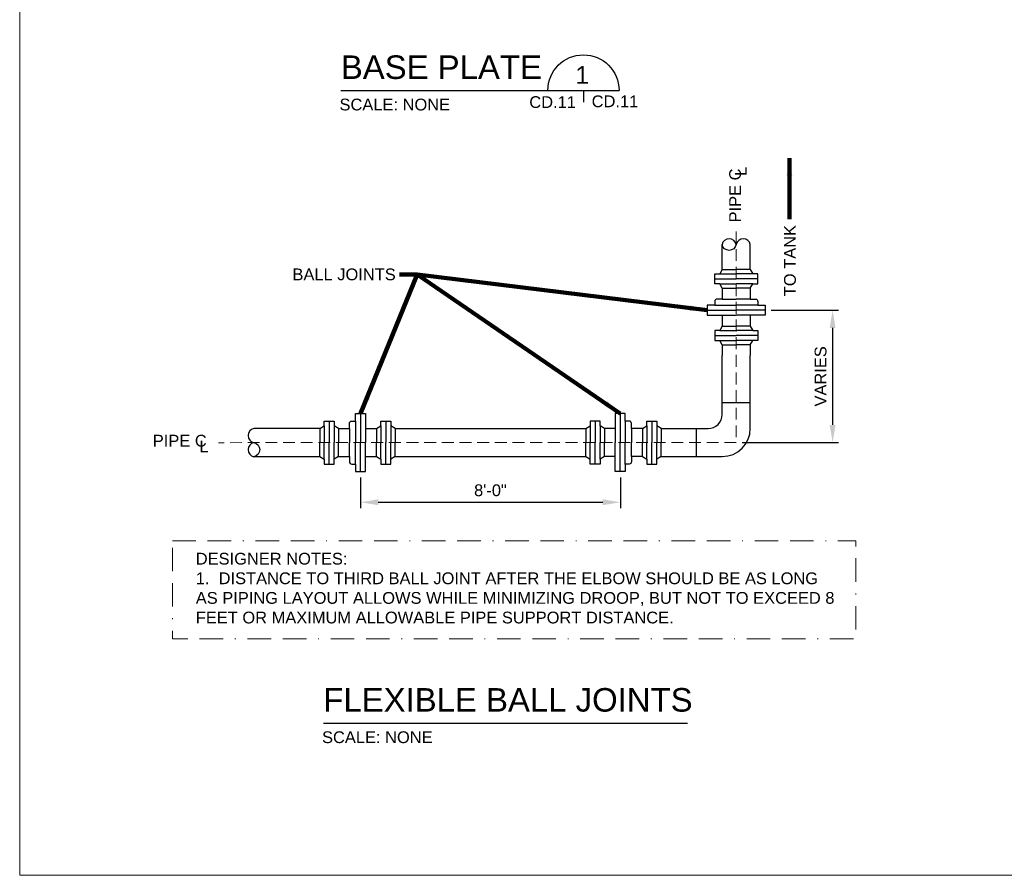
# Model space of a CAD drawing. Extents: x -6238 to -1113, y -1861 to 592.
# Tile 5 of 9: x -1473 to -1348, y 346 to 455. Entities that reach past the tile are written whole.
import ezdxf

# ---------------------------------------------------------------- set-up
doc = ezdxf.new("R2010")
doc.units = 0
doc.header["$MEASUREMENT"] = 0
doc.linetypes.add('( Border )', pattern=[21.012, 6, -3, 6, -3, 0.012, -3])
doc.linetypes.add('( Dashed )', pattern=[9, 6, -3])
doc.layers.get('DefPoints').update_dxf_attribs({"lineweight": 0})
for name, color, linetype, lineweight in [('C-Dtls', 11, 'Continuous', 30), ('G-ANNO-DIMS', 2, 'Continuous', 0), ('G-ANNO-NOTE', 4, 'Continuous', 30), ('G-ANNO-TEXT', 2, 'Continuous', 30), ('G-GRID-COOR', 2, 'Continuous', 13), ('M-FUEL-OGEP-SPLY', 46, 'Continuous', 40)]:
    doc.layers.add(name, color=color, linetype=linetype, lineweight=lineweight)
doc.layers.add('G-ANNO-NPLT', color=2, linetype='Continuous', lineweight=0, plot=False)
doc.styles.add("AEC_AC_05ArchDims-CC_1_1'", font='arial.ttf', dxfattribs={"height": 18})
doc.styles.add("AEC_AC_05ArchDims-CC_1_1'_0", font='arial.ttf')
doc.styles.add("AEC_AC_43Text-LeftTop_1_1-2_1'", font='arial.ttf', dxfattribs={"height": 12})
doc.styles.add("AEC_AC_44Text-LeftTop_1_1'", font='arial.ttf', dxfattribs={"height": 18})
doc.styles.add("AEC_AC_44Text-LeftTop_1_1'_0", font='arial.ttf')
doc.styles.add("AEC_AC_45Text-LeftTop_3-4_1'", font='arial.ttf', dxfattribs={"height": 24})
doc.styles.add('Style-Arial', font='arial.ttf')
doc.dimstyles.new("AEC_AC_05_Arch-Dims_1_1'", dxfattribs={"dimtxt": 18, "dimasz": 27, "dimexe": 9, "dimexo": 9, "dimgap": 9, "dimtad": 1, "dimdec": 4, "dimzin": 15, "dimdsep": 46, "dimlunit": 4, "dimtxsty": "AEC_AC_05ArchDims-CC_1_1'", "dimcen": 0.09, "dimclrd": 256, "dimclre": 256, "dimazin": 2, "dimtfac": 0.7, "dimtdec": 4, "dimtix": 1, "dimtmove": 1, "dimatfit": 3, "dimfxl": 1, "dimfrac": 1, "dimtolj": 1, "dimtzin": 15, "dimlwd": 30, "dimlwe": 30, "dimarcsym": 0})
doc.dimstyles.new("AEC_AC_44_Notes_1_1'", dxfattribs={"dimtxt": 18, "dimasz": 27, "dimexe": 9, "dimexo": 9, "dimgap": 9, "dimtad": 1, "dimjust": 1, "dimdec": 3, "dimzin": 15, "dimdsep": 46, "dimlunit": 5, "dimtxsty": "AEC_AC_44Text-LeftTop_1_1'", "dimblk": 'NONE', "dimcen": 0.09, "dimclrd": 256, "dimclre": 256, "dimazin": 2, "dimtfac": 0.7, "dimtdec": 3, "dimtmove": 1, "dimatfit": 1, "dimfxl": 1, "dimfrac": 1, "dimtolj": 1, "dimtzin": 15, "dimlwd": 30, "dimlwe": 30, "dimarcsym": 0})

# ---------------------------------------------------------------- blocks, each defined once
blk = doc.blocks.new('_None')
blk = doc.blocks.new('*D90')
at = {"layer": 'DefPoints', "color": 0, "transparency": 16777216}
for p in [(-1377.99, 418.43), (-1381.68, 401.57), (-1369.41, 401.57)]:
    blk.add_point(p, dxfattribs=at)
at = {"layer": 'G-ANNO-DIMS', "lineweight": 30, "transparency": 16777216}
for p, q in [((-1377.24, 418.43), (-1368.66, 418.43)), ((-1369.41, 416.18), (-1369.41, 403.82)), ((-1380.93, 401.57), (-1368.66, 401.57))]:
    blk.add_line(p, q, dxfattribs=at)
at = {"layer": 'G-ANNO-DIMS', "transparency": 16777216}
for points in [[(-1369.79, 416.18), (-1369.04, 416.18), (-1369.41, 418.43)], [(-1369.79, 403.82), (-1369.04, 403.82), (-1369.41, 401.57)]]:
    blk.add_solid(points, dxfattribs=at)
at = {"layer": 'G-ANNO-DIMS', "color": 0, "lineweight": 30, "transparency": 16777216, "insert": (-1370.94, 410), "char_height": 1.5, "attachment_point": 5, "rotation": 90, "style": "AEC_AC_05ArchDims-CC_1_1'_0"}
blk.add_mtext('\\A1;VARIES', dxfattribs=at)
blk = doc.blocks.new('*D91')
at = {"layer": 'DefPoints', "color": 0, "transparency": 16777216}
for p in [(-1429.55, 397.87), (-1396.46, 397.87), (-1396.46, 393.95)]:
    blk.add_point(p, dxfattribs=at)
at = {"layer": 'G-ANNO-DIMS', "lineweight": 30, "transparency": 16777216}
for p, q in [((-1429.55, 397.12), (-1429.55, 393.2)), ((-1396.46, 397.12), (-1396.46, 393.2)), ((-1427.3, 393.95), (-1398.71, 393.95))]:
    blk.add_line(p, q, dxfattribs=at)
at = {"layer": 'G-ANNO-DIMS', "transparency": 16777216}
for points in [[(-1427.3, 394.33), (-1427.3, 393.58), (-1429.55, 393.95)], [(-1398.71, 394.33), (-1398.71, 393.58), (-1396.46, 393.95)]]:
    blk.add_solid(points, dxfattribs=at)
at = {"layer": 'G-ANNO-DIMS', "color": 0, "lineweight": 30, "transparency": 16777216, "insert": (-1413.01, 395.47), "char_height": 1.5, "attachment_point": 5, "style": "AEC_AC_05ArchDims-CC_1_1'_0"}
blk.add_mtext('\\A1;8\'-0"', dxfattribs=at)

msp = doc.modelspace()

# ---------------------------------------------------------------- linework, layer by layer
at = {"layer": 'C-Dtls', "color": 7, "linetype": 'Continuous', "lineweight": 30, "ltscale": 0.2}
for p, q in [((-1383.47751, 423.61073), (-1383.47751, 426.79657)), ((-1379.89887, 423.61073), (-1379.89887, 426.79657))]:
    msp.add_line(p, q, dxfattribs=at)
for centre, start, end in [((-1382.59708, 426.62028), 11.0897889, 168.9102111), ((-1380.79827, 426.62028), 11.0897889, 168.9102111), ((-1442.97126, 402.45534), 101.0897889, 258.9102111), ((-1442.97126, 400.65654), 101.0897889, 258.9102111)]:
    msp.add_arc(centre, 0.91652, start, end, dxfattribs=at)
at = {"layer": 'C-Dtls', "color": 7, "linetype": 'Continuous', "lineweight": 30, "ltscale": 0.2, "extrusion": (0, 0, -1)}
for centre, start, end in [((1382.59708, 426.97286), 191.0897889, 348.9102111), ((1443.32384, 400.65654), 101.0897889, 258.9102111)]:
    msp.add_arc(centre, 0.91652, start, end, dxfattribs=at)
at = {"layer": 'G-ANNO-NPLT'}
msp.add_3dface([(-1112.98796, 592.40061, -93333.33071), (-1472.98796, 592.40061, -93333.33071), (-1472.98796, 346.40061, -93333.33071), (-1112.98796, 346.40061, -93333.33071)], dxfattribs=at)
at = {"layer": 'G-ANNO-NPLT', "linetype": '( Border )', "ltscale": 0.5}
msp.add_3dface([(-1453.53824, 389.02179), (-1366.44439, 389.02179), (-1366.44439, 376.5344), (-1453.53824, 376.5344)], dxfattribs=at)
at = {"layer": 'G-ANNO-TEXT', "ltscale": 1.5}
for p, q in [((-1432.07077, 446.45083, 0.00039), (-1396.62754, 446.45083, 0.00039)), ((-1401.15843, 446.45083, 0.00039), (-1401.15843, 444.97111, 0.00039)), ((-1434.2998, 365.80633, -0.00118), (-1387.88852, 365.80633, -0.00118))]:
    msp.add_line(p, q, dxfattribs=at)
at = {"layer": 'G-ANNO-TEXT', "ltscale": 1.5, "extrusion": (0, 0, -1)}
msp.add_arc((1401.15843, 446.45083, -0.00039), 4.53089, 360, 180, dxfattribs=at)
at = {"layer": 'G-GRID-COOR', "linetype": '( Dashed )', "lineweight": 0, "ltscale": 0.25}
for p, q in [((-1381.68981, 428.48064), (-1381.68086, 401.56976)), ((-1381.68774, 401.56976), (-1447.63847, 401.54783))]:
    msp.add_line(p, q, dxfattribs=at)
at = {"layer": 'M-FUEL-OGEP-SPLY', "color": 7, "linetype": 'Continuous', "lineweight": 25}
for p, q in [((-1384.43039, 422.42533), (-1384.43039, 423.06058)), ((-1384.43039, 423.06058), (-1383.79514, 423.06058)), ((-1383.47751, 423.61073), (-1383.79514, 423.06058)), ((-1383.79514, 423.06058), (-1381.68819, 423.06058)), ((-1383.47751, 423.61073), (-1381.68819, 423.61073)), ((-1379.89887, 423.61073), (-1381.68819, 423.61073)), ((-1379.58124, 423.06058), (-1381.68819, 423.06058)), ((-1379.89887, 423.61073), (-1379.58124, 423.06058)), ((-1378.94599, 423.06058), (-1379.58124, 423.06058)), ((-1378.94599, 422.42533), (-1378.94599, 423.06058)), ((-1384.43039, 421.79007), (-1384.43039, 422.42533)), ((-1384.43039, 422.42533), (-1381.68819, 422.42533)), ((-1383.79514, 421.79007), (-1384.43039, 421.79007)), ((-1383.47751, 421.23992), (-1383.79514, 421.79007)), ((-1383.79514, 421.79007), (-1381.68819, 421.79007)), ((-1378.94599, 422.42533), (-1381.68819, 422.42533)), ((-1379.58124, 421.79007), (-1381.68819, 421.79007)), ((-1379.89887, 421.23992), (-1379.58124, 421.79007)), ((-1379.58124, 421.79007), (-1378.94599, 421.79007)), ((-1378.94599, 421.79007), (-1378.94599, 422.42533)), ((-1383.47751, 421.23992), (-1381.68819, 421.23992)), ((-1379.89887, 421.23992), (-1381.68819, 421.23992)), ((-1379.89887, 421.23992), (-1379.89887, 419.85674)), ((-1393.08609, 403.67477), (-1393.08609, 404.31002)), ((-1393.08609, 404.31002), (-1392.45083, 404.31002)), ((-1392.45083, 404.31002), (-1391.81558, 404.31002)), ((-1392.45083, 404.31002), (-1392.45083, 401.56782)), ((-1391.81558, 404.31002), (-1391.81558, 403.67477)), ((-1393.63624, 403.35714), (-1395.03604, 403.35714)), ((-1393.63624, 403.35714), (-1393.08609, 403.67477)), ((-1393.63624, 403.35714), (-1393.63624, 401.56782)), ((-1393.08609, 403.67477), (-1393.08609, 401.56782)), ((-1391.26543, 403.35714), (-1391.81558, 403.67477)), ((-1391.81558, 403.67477), (-1391.81558, 401.56782)), ((-1391.26543, 403.35714), (-1391.26543, 401.56782)), ((-1393.63624, 399.7785), (-1393.63624, 401.56782)), ((-1393.08609, 399.46087), (-1393.08609, 401.56782)), ((-1392.45083, 398.82561), (-1392.45083, 401.56782)), ((-1391.81558, 399.46087), (-1391.81558, 401.56782)), ((-1391.26543, 399.7785), (-1391.26543, 401.56782)), ((-1393.63624, 399.7785), (-1395.03604, 399.7785)), ((-1393.63624, 399.7785), (-1393.08609, 399.46087)), ((-1393.08609, 399.46087), (-1393.08609, 398.82561)), ((-1391.26543, 399.7785), (-1391.81558, 399.46087)), ((-1391.81558, 398.82561), (-1391.81558, 399.46087)), ((-1393.08609, 398.82561), (-1392.45083, 398.82561)), ((-1392.45083, 398.82561), (-1391.81558, 398.82561))]:
    msp.add_line(p, q, dxfattribs=at)
at = {"layer": 'M-FUEL-OGEP-SPLY', "color": 7, "linetype": 'Continuous', "lineweight": 30}
for p, q in [((-1383.47751, 421.23992), (-1383.47751, 419.85674)), ((-1384.43039, 419.06451), (-1385.38328, 419.06451)), ((-1385.38328, 419.06451), (-1385.38328, 418.42926)), ((-1384.43039, 419.55674), (-1384.43039, 419.06451)), ((-1384.43039, 419.06451), (-1381.68819, 419.06451)), ((-1383.47751, 419.85674), (-1384.13039, 419.85674)), ((-1383.47751, 419.85674), (-1381.68819, 419.85674)), ((-1379.89887, 419.85674), (-1381.68819, 419.85674)), ((-1378.94599, 419.06451), (-1381.68819, 419.06451)), ((-1379.89887, 419.85674), (-1379.24599, 419.85674)), ((-1378.94599, 419.55674), (-1378.94599, 419.06451)), ((-1378.94599, 419.06451), (-1377.9931, 419.06451)), ((-1377.9931, 419.06451), (-1377.9931, 418.42926)), ((-1385.38328, 418.42926), (-1385.38328, 417.794)), ((-1385.38328, 418.42926), (-1381.68819, 418.42926)), ((-1385.38328, 417.794), (-1381.68819, 417.794)), ((-1383.47751, 417.794), (-1383.47751, 416.41082)), ((-1377.9931, 418.42926), (-1381.68819, 418.42926)), ((-1377.9931, 417.794), (-1381.68819, 417.794)), ((-1379.89887, 417.794), (-1379.89887, 416.41082)), ((-1377.9931, 418.42926), (-1377.9931, 417.794)), ((-1383.79514, 415.86067), (-1384.43039, 415.86067)), ((-1384.43039, 415.86067), (-1384.43039, 415.22541)), ((-1383.47751, 416.41082), (-1383.79514, 415.86067)), ((-1383.79514, 415.86067), (-1381.68819, 415.86067)), ((-1383.47751, 416.41082), (-1381.68819, 416.41082)), ((-1379.89887, 416.41082), (-1381.68819, 416.41082)), ((-1379.58124, 415.86067), (-1381.68819, 415.86067)), ((-1379.89887, 416.41082), (-1379.58124, 415.86067)), ((-1379.58124, 415.86067), (-1378.94599, 415.86067)), ((-1378.94599, 415.86067), (-1378.94599, 415.22541)), ((-1384.43039, 415.22541), (-1384.43039, 414.59016)), ((-1384.43039, 415.22541), (-1381.68819, 415.22541)), ((-1384.43039, 414.59016), (-1383.79514, 414.59016)), ((-1383.47751, 414.04001), (-1383.79514, 414.59016)), ((-1383.79514, 414.59016), (-1381.68819, 414.59016)), ((-1383.47751, 414.04001), (-1381.68819, 414.04001)), ((-1383.47751, 414.04001), (-1383.47751, 412.65683)), ((-1378.94599, 415.22541), (-1381.68819, 415.22541)), ((-1379.58124, 414.59016), (-1381.68819, 414.59016)), ((-1379.89887, 414.04001), (-1381.68819, 414.04001)), ((-1379.89887, 414.04001), (-1379.58124, 414.59016)), ((-1379.89887, 414.04001), (-1379.89887, 412.65683)), ((-1378.94599, 414.59016), (-1379.58124, 414.59016)), ((-1378.94599, 415.22541), (-1378.94599, 414.59016)), ((-1383.47751, 405.15714), (-1383.47751, 412.65683)), ((-1379.89887, 403.3785), (-1379.89887, 412.65683)), ((-1383.47751, 406.65714), (-1379.87751, 406.65714)), ((-1430.18396, 404.31002), (-1430.18396, 405.26291)), ((-1430.18396, 405.26291), (-1429.5487, 405.26291)), ((-1429.5487, 405.26291), (-1428.91344, 405.26291)), ((-1429.5487, 405.26291), (-1429.5487, 401.56782)), ((-1428.91344, 405.26291), (-1428.91344, 401.56782)), ((-1396.46352, 405.26291), (-1397.09878, 405.26291)), ((-1397.09878, 405.26291), (-1397.09878, 401.56782)), ((-1395.82827, 405.26291), (-1396.46352, 405.26291)), ((-1396.46352, 405.26291), (-1396.46352, 401.56782)), ((-1395.82827, 404.31002), (-1395.82827, 405.26291)), ((-1434.18003, 403.67477), (-1434.18003, 404.31002)), ((-1434.18003, 404.31002), (-1433.54477, 404.31002)), ((-1433.54477, 404.31002), (-1432.90951, 404.31002)), ((-1433.54477, 404.31002), (-1433.54477, 401.56782)), ((-1432.90951, 404.31002), (-1432.90951, 403.67477)), ((-1430.97618, 403.35714), (-1430.97618, 404.01002)), ((-1430.67618, 404.31002), (-1430.18396, 404.31002)), ((-1430.18396, 404.31002), (-1430.18396, 401.56782)), ((-1426.98011, 403.67477), (-1426.98011, 404.31002)), ((-1426.98011, 404.31002), (-1426.34486, 404.31002)), ((-1426.34486, 404.31002), (-1425.7096, 404.31002)), ((-1426.34486, 404.31002), (-1426.34486, 401.56782)), ((-1425.7096, 404.31002), (-1425.7096, 403.67477)), ((-1399.66737, 404.31002), (-1400.30262, 404.31002)), ((-1400.30262, 404.31002), (-1400.30262, 403.67477)), ((-1399.03211, 404.31002), (-1399.66737, 404.31002)), ((-1399.66737, 404.31002), (-1399.66737, 401.56782)), ((-1399.03211, 403.67477), (-1399.03211, 404.31002)), ((-1395.33604, 404.31002), (-1395.82827, 404.31002)), ((-1395.82827, 404.31002), (-1395.82827, 401.56782)), ((-1395.03604, 403.35714), (-1395.03604, 404.01002)), ((-1434.73017, 403.35714), (-1443.14755, 403.35714)), ((-1434.73017, 403.35714), (-1434.18003, 403.67477)), ((-1434.73017, 403.35714), (-1434.73017, 401.56782)), ((-1434.18003, 403.67477), (-1434.18003, 401.56782)), ((-1432.35937, 403.35714), (-1432.90951, 403.67477)), ((-1432.90951, 403.67477), (-1432.90951, 401.56782)), ((-1432.35937, 403.35714), (-1432.35937, 401.56782)), ((-1432.35937, 403.35714), (-1430.97618, 403.35714)), ((-1430.97618, 403.35714), (-1430.97618, 401.56782)), ((-1428.91344, 403.35714), (-1427.53026, 403.35714)), ((-1427.53026, 403.35714), (-1426.98011, 403.67477)), ((-1427.53026, 403.35714), (-1427.53026, 401.56782)), ((-1426.98011, 403.67477), (-1426.98011, 401.56782)), ((-1425.15945, 403.35714), (-1425.7096, 403.67477)), ((-1425.7096, 403.67477), (-1425.7096, 401.56782)), ((-1425.15945, 403.35714), (-1400.85277, 403.35714)), ((-1425.15945, 403.35714), (-1425.15945, 401.56782)), ((-1400.85277, 403.35714), (-1400.30262, 403.67477)), ((-1400.85277, 403.35714), (-1400.85277, 401.56782)), ((-1400.30262, 403.67477), (-1400.30262, 401.56782)), ((-1398.48196, 403.35714), (-1399.03211, 403.67477)), ((-1399.03211, 403.67477), (-1399.03211, 401.56782)), ((-1397.09878, 403.35714), (-1398.48196, 403.35714)), ((-1398.48196, 403.35714), (-1398.48196, 401.56782)), ((-1395.03604, 403.35714), (-1395.03604, 401.56782)), ((-1391.28205, 403.35714), (-1385.27751, 403.35714)), ((-1386.77791, 403.35714), (-1386.77791, 399.75714)), ((-1434.73017, 399.7785), (-1434.73017, 401.56782)), ((-1434.18003, 399.46087), (-1434.18003, 401.56782)), ((-1433.54477, 398.82561), (-1433.54477, 401.56782)), ((-1432.90951, 399.46087), (-1432.90951, 401.56782)), ((-1432.35937, 399.7785), (-1432.35937, 401.56782)), ((-1430.97618, 399.7785), (-1430.97618, 401.56782)), ((-1430.18396, 398.82561), (-1430.18396, 401.56782)), ((-1429.5487, 397.87273), (-1429.5487, 401.56782)), ((-1428.91344, 397.87273), (-1428.91344, 401.56782)), ((-1427.53026, 399.7785), (-1427.53026, 401.56782)), ((-1426.98011, 399.46087), (-1426.98011, 401.56782)), ((-1426.34486, 398.82561), (-1426.34486, 401.56782)), ((-1425.7096, 399.46087), (-1425.7096, 401.56782)), ((-1425.15945, 399.7785), (-1425.15945, 401.56782)), ((-1400.85277, 399.7785), (-1400.85277, 401.56782)), ((-1400.30262, 399.46087), (-1400.30262, 401.56782)), ((-1399.66737, 398.82561), (-1399.66737, 401.56782)), ((-1399.03211, 399.46087), (-1399.03211, 401.56782)), ((-1398.48196, 399.7785), (-1398.48196, 401.56782)), ((-1397.09878, 397.87273), (-1397.09878, 401.56782)), ((-1396.46352, 397.87273), (-1396.46352, 401.56782)), ((-1395.82827, 398.82561), (-1395.82827, 401.56782)), ((-1395.03604, 399.7785), (-1395.03604, 401.56782)), ((-1434.73017, 399.75714), (-1443.14755, 399.75714)), ((-1434.73017, 399.7785), (-1434.18003, 399.46087)), ((-1434.18003, 399.46087), (-1434.18003, 398.82561)), ((-1432.35937, 399.7785), (-1432.90951, 399.46087)), ((-1432.90951, 398.82561), (-1432.90951, 399.46087)), ((-1432.35937, 399.7785), (-1430.97618, 399.7785)), ((-1430.97618, 399.7785), (-1430.97618, 399.12561)), ((-1428.91344, 399.7785), (-1427.53026, 399.7785)), ((-1427.53026, 399.7785), (-1426.98011, 399.46087)), ((-1426.98011, 399.46087), (-1426.98011, 398.82561)), ((-1425.15945, 399.7785), (-1425.7096, 399.46087)), ((-1425.7096, 398.82561), (-1425.7096, 399.46087)), ((-1425.15945, 399.7785), (-1400.85277, 399.7785)), ((-1400.85277, 399.7785), (-1400.30262, 399.46087)), ((-1400.30262, 398.82561), (-1400.30262, 399.46087)), ((-1398.48196, 399.7785), (-1399.03211, 399.46087)), ((-1399.03211, 399.46087), (-1399.03211, 398.82561)), ((-1397.09878, 399.7785), (-1398.48196, 399.7785)), ((-1395.03604, 399.7785), (-1395.03604, 399.12561)), ((-1391.28205, 399.7785), (-1383.49887, 399.7785)), ((-1434.18003, 398.82561), (-1433.54477, 398.82561)), ((-1433.54477, 398.82561), (-1432.90951, 398.82561)), ((-1430.67618, 398.82561), (-1430.18396, 398.82561)), ((-1430.18396, 398.82561), (-1430.18396, 397.87273)), ((-1430.18396, 397.87273), (-1429.5487, 397.87273)), ((-1429.5487, 397.87273), (-1428.91344, 397.87273)), ((-1426.98011, 398.82561), (-1426.34486, 398.82561)), ((-1426.34486, 398.82561), (-1425.7096, 398.82561)), ((-1399.66737, 398.82561), (-1400.30262, 398.82561)), ((-1399.03211, 398.82561), (-1399.66737, 398.82561)), ((-1396.46352, 397.87273), (-1397.09878, 397.87273)), ((-1395.82827, 397.87273), (-1396.46352, 397.87273)), ((-1395.82827, 398.82561), (-1395.82827, 397.87273)), ((-1395.33604, 398.82561), (-1395.82827, 398.82561))]:
    msp.add_line(p, q, dxfattribs=at)
for centre, radius, start, end in [((-1384.13039, 419.55674), 0.3, 90, 180), ((-1395.33604, 404.01002), 0.3, 0, 90), ((-1385.27751, 405.15714), 1.8, 270, 360), ((-1383.49887, 403.3785), 3.6, 270, 0), ((-1430.67618, 399.12561), 0.3, 180, 270)]:
    msp.add_arc(centre, radius, start, end, dxfattribs=at)
at = {"layer": 'M-FUEL-OGEP-SPLY', "color": 7, "linetype": 'Continuous', "lineweight": 30, "extrusion": (0, 0, -1)}
for centre, start, end in [((1379.24599, 419.55674), 90, 180), ((1430.67618, 404.01002), 0, 90), ((1395.33604, 399.12561), 180, 270)]:
    msp.add_arc(centre, 0.3, start, end, dxfattribs=at)

# ---------------------------------------------------------------- texts
at = {"layer": 'G-ANNO-NOTE', "linetype": 'Continuous', "lineweight": 0, "char_height": 1.5, "attachment_point": 1, "rotation": 90, "style": "AEC_AC_44Text-LeftTop_1_1'"}
for s, insert in [('L', (-1381.85013, 435.55436)), ('PIPE C', (-1382.58818, 429.62312))]:
    msp.add_mtext(s, dxfattribs=dict(at, insert=insert))
at = {"layer": 'G-ANNO-NOTE', "insert": (-1375.60138, 420.2158), "char_height": 1.5, "attachment_point": 1, "rotation": 90, "style": "AEC_AC_44Text-LeftTop_1_1'"}
msp.add_mtext('TO TANK', dxfattribs=at)
at = {"layer": 'G-ANNO-NOTE', "insert": (-1438.23233, 422.22893), "char_height": 1.5, "attachment_point": 7, "style": "AEC_AC_44Text-LeftTop_1_1'"}
msp.add_mtext('BALL JOINTS', dxfattribs=at)
at = {"layer": 'G-ANNO-NOTE', "linetype": 'Continuous', "lineweight": 0, "char_height": 1.5, "attachment_point": 1, "style": "AEC_AC_44Text-LeftTop_1_1'"}
for s, insert in [('PIPE C', (-1456.02752, 402.55071)), ('L', (-1450.09628, 401.81267))]:
    msp.add_mtext(s, dxfattribs=dict(at, insert=insert))
at = {"layer": 'G-ANNO-TEXT'}
for s, insert, char_height, attachment_point, style in [('BASE PLATE', (-1432.07077, 450.91154, 0.00039), 3, 1, "AEC_AC_45Text-LeftTop_3-4_1'"), ('1', (-1401.31574, 448.42278, 0.00039), 2.25, 5, "AEC_AC_44Text-LeftTop_1_1'"), ('SCALE: NONE', (-1432.23875, 445.39906, 0.00039), 1.5, 1, "AEC_AC_43Text-LeftTop_1_1-2_1'"), ('CD.11', (-1402.12056, 445.70881, 0.00039), 1.5, 3, "AEC_AC_43Text-LeftTop_1_1-2_1'"), ('CD.11', (-1400.11297, 445.80722, 0.00039), 1.5, 1, "AEC_AC_43Text-LeftTop_1_1-2_1'"), ('FLEXIBLE BALL JOINTS', (-1434.2998, 370.26704, -0.00118), 3, 1, "AEC_AC_45Text-LeftTop_3-4_1'"), ('SCALE: NONE', (-1434.46778, 364.75456, -0.00118), 1.5, 1, "AEC_AC_43Text-LeftTop_1_1-2_1'")]:
    msp.add_mtext(s, dxfattribs=dict(at, insert=insert, char_height=char_height, attachment_point=attachment_point, style=style))
at = {"layer": 'G-ANNO-TEXT', "linetype": 'Continuous', "insert": (-1450.55192, 387.51009), "char_height": 1.5, "width": 81.2345057, "attachment_point": 1, "style": 'Style-Arial'}
msp.add_mtext('DESIGNER NOTES:\\P1.  DISTANCE TO THIRD BALL JOINT AFTER THE ELBOW SHOULD BE AS LONG AS PIPING LAYOUT ALLOWS WHILE MINIMIZING DROOP, BUT NOT TO EXCEED 8 FEET OR MAXIMUM ALLOWABLE PIPE SUPPORT DISTANCE.', dxfattribs=at)

# ---------------------------------------------------------------- dimensions: what is measured, and where the dimension line sits
at = {"layer": 'G-ANNO-DIMS', "lineweight": 30}
dim = msp.add_linear_dim(base=(-1369.41404, 401.56976), p1=(-1377.9931, 418.42926), p2=(-1381.68086, 401.56976), angle=270, text='VARIES', dimstyle="AEC_AC_05_Arch-Dims_1_1'", override={"dimtxt": 1.5, "dimasz": 2.25, "dimexe": 0.75, "dimexo": 0.75, "dimgap": 0.75, "dimtxsty": "AEC_AC_05ArchDims-CC_1_1'_0"}, dxfattribs=at)
dim.commit()
dim.dimension.update_dxf_attribs({"geometry": '*D90', "text_midpoint": (-1370.93962, 409.99951)})
dim = msp.add_linear_dim(base=(-1396.46352, 393.95233), p1=(-1429.5487, 397.87273), p2=(-1396.46352, 397.87273), text='8\'-0"', dimstyle="AEC_AC_05_Arch-Dims_1_1'", override={"dimtxt": 1.5, "dimasz": 2.25, "dimexe": 0.75, "dimexo": 0.75, "dimgap": 0.75, "dimtxsty": "AEC_AC_05ArchDims-CC_1_1'_0"}, dxfattribs=at)
dim.commit()
dim.dimension.update_dxf_attribs({"geometry": '*D91', "text_midpoint": (-1413.00611, 395.46819)})

# ---------------------------------------------------------------- leaders
at = {"layer": 'G-ANNO-NOTE', "lineweight": 30}
for points in [[(-1374.91978, 437.79729), (-1374.91978, 430.0564)], [(-1429.5487, 405.26291), (-1422.33371, 423.00465)], [(-1385.38328, 418.42926), (-1422.33371, 423.00465)]]:
    msp.add_leader(points, dimstyle="AEC_AC_44_Notes_1_1'", override={"dimtxt": 1.5, "dimasz": 2.25, "dimgap": 0.75, "dimtxsty": "AEC_AC_44Text-LeftTop_1_1'_0", "dimclrd": 0, "dimlwd": 65534}, dxfattribs=at)
at = {"layer": 'G-ANNO-NOTE', "lineweight": 30, "annotation_type": 0, "has_hookline": 1, "hookline_direction": 1, "text_width": 12.89632}
msp.add_leader([(-1396.46352, 405.26291), (-1422.33371, 423.00465), (-1424.58371, 423.00465)], dimstyle="AEC_AC_44_Notes_1_1'", override={"dimtxt": 1.5, "dimasz": 2.25, "dimgap": 0.75, "dimtad": 0, "dimtxsty": "AEC_AC_44Text-LeftTop_1_1'_0", "dimclrd": 0, "dimlwd": 65534}, dxfattribs=at)

doc.saveas('drawing.dxf')
